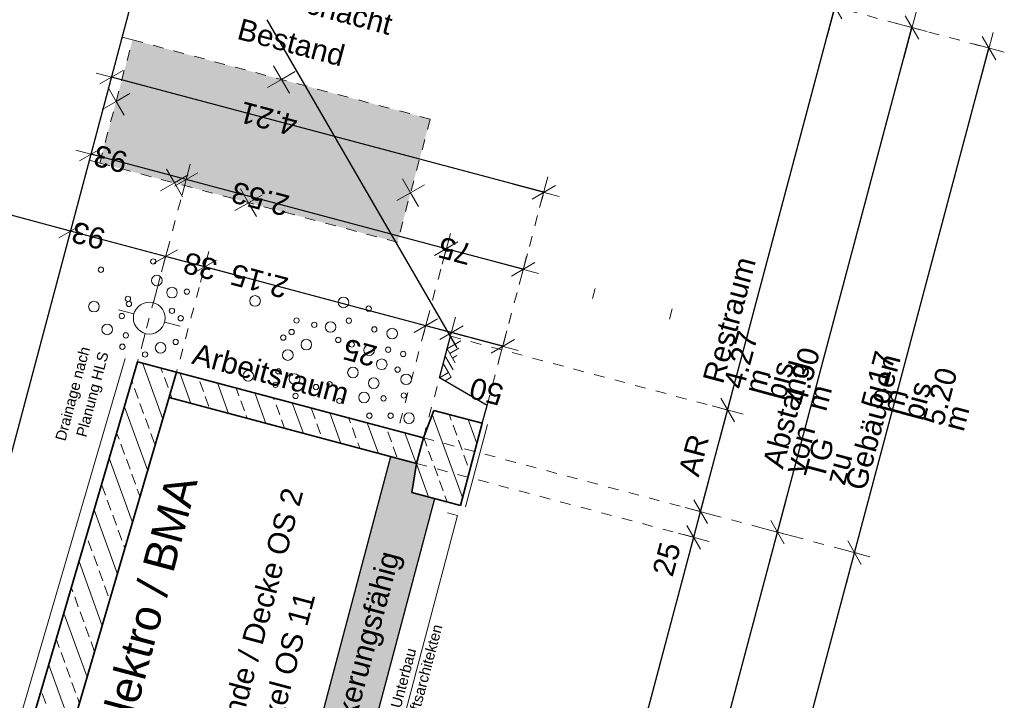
# Model space of a CAD drawing. Header units: metres. Extents: x 4462371 to 4462630, y 5328161 to 5328403.
# Tile 42 of 152: x 4462442.16 to 4462451.43, y 5328214.42 to 5328220.82. Entities that reach past the tile are written whole.
import ezdxf

# ---------------------------------------------------------------- set-up
doc = ezdxf.new("R2010")
doc.units = ezdxf.units.M
doc.header["$PDMODE"] = 65
for name, pattern in [('AUSGEZOGEN', [0]), ('PUNKT2_S9', [0.1, 0, -0.1]), ('VERDECKT2_S2', [0.15, 0.1, -0.05])]:
    doc.linetypes.add(name, pattern=pattern)
for name, color, linetype, lineweight in [('Maßlinie_Allgemein', 7, 'AUSGEZOGEN', 13), ('Schraffur', 7, 'AUSGEZOGEN', 158), ('Standard', 7, 'AUSGEZOGEN', 13)]:
    doc.layers.add(name, color=color, linetype=linetype, lineweight=lineweight)
doc.styles.add('ARIAL', font='ARIAL.TTF')
doc.dimstyles.new('_DIMSTYLE_12', dxfattribs={"dimtxt": 0.2, "dimasz": 0.3, "dimexe": 0, "dimexo": 0, "dimgap": 0.1, "dimtad": 2, "dimrnd": 0.01, "dimzin": 4, "dimdsep": 46, "dimtxsty": 'ARIAL', "dimblk1": 'ALL_ML_STRICH', "dimblk2": 'ALL_ML_STRICH', "dimsah": 1, "dimcen": 0, "dimclrd": 7, "dimclre": 7, "dimclrt": 7, "dimadec": 0, "dimazin": 0, "dimtfac": 1, "dimtdec": 0, "dimtix": 1, "dimtmove": 2, "dimatfit": 3, "dimfxl": 0, "dimtzin": 0, "dimlwd": 0, "dimlwe": 13, "dimarcsym": 0})
doc.dimstyles.new('_DIMSTYLE_14', dxfattribs={"dimtxt": 0.2, "dimasz": 0.3, "dimexe": 0, "dimexo": 0, "dimgap": 0.1, "dimtad": 2, "dimdec": 1, "dimlfac": 100, "dimrnd": 1, "dimzin": 4, "dimdsep": 46, "dimtxsty": 'ARIAL', "dimblk1": 'ALL_ML_STRICH', "dimblk2": 'ALL_ML_STRICH', "dimsah": 1, "dimcen": 0, "dimclrd": 7, "dimclre": 7, "dimclrt": 7, "dimadec": 0, "dimazin": 0, "dimtfac": 1, "dimtdec": 0, "dimtix": 1, "dimtmove": 2, "dimatfit": 3, "dimfxl": 0, "dimtvp": 1.2, "dimtzin": 0, "dimlwd": 0, "dimlwe": 13, "dimarcsym": 0})
doc.dimstyles.new('_DIMSTYLE_20', dxfattribs={"dimtxt": 0.2, "dimasz": 0.3, "dimexe": 0, "dimexo": 0, "dimgap": 0.1, "dimtad": 2, "dimdec": 1, "dimlfac": 100, "dimrnd": 0.5, "dimzin": 4, "dimdsep": 46, "dimtxsty": 'ARIAL', "dimblk1": 'ALL_ML_STRICH', "dimblk2": 'ALL_ML_STRICH', "dimsah": 1, "dimcen": 0, "dimclrd": 7, "dimclre": 7, "dimclrt": 7, "dimadec": 0, "dimazin": 0, "dimtfac": 1, "dimtdec": 0, "dimtix": 1, "dimtmove": 2, "dimatfit": 3, "dimfxl": 0, "dimtvp": 1.2, "dimtzin": 0, "dimlwd": 0, "dimlwe": 13, "dimarcsym": 0})
doc.dimstyles.new('_DIMSTYLE_21', dxfattribs={"dimtxt": 0.2, "dimasz": 0.3, "dimexe": 0, "dimexo": 0, "dimgap": 0.1, "dimtad": 2, "dimdec": 1, "dimlfac": 100, "dimrnd": 0.5, "dimzin": 4, "dimdsep": 46, "dimtxsty": 'ARIAL', "dimblk1": 'ALL_ML_STRICH', "dimblk2": 'ALL_ML_STRICH', "dimsah": 1, "dimcen": 0, "dimclrd": 7, "dimclre": 7, "dimclrt": 7, "dimadec": 0, "dimazin": 0, "dimtfac": 1, "dimtdec": 0, "dimtix": 1, "dimtmove": 2, "dimatfit": 3, "dimfxl": 0, "dimtzin": 0, "dimlwd": 0, "dimlwe": 13, "dimarcsym": 0})
doc.dimstyles.new('_DIMSTYLE_23', dxfattribs={"dimtxt": 0.2, "dimasz": 0.3, "dimexe": 0, "dimexo": 0, "dimgap": 0.1, "dimtad": 2, "dimdec": 1, "dimlfac": 100, "dimrnd": 1, "dimzin": 4, "dimdsep": 46, "dimtxsty": 'ARIAL', "dimblk1": 'ALL_ML_STRICH', "dimblk2": 'ALL_ML_STRICH', "dimsah": 1, "dimcen": 0, "dimclrd": 7, "dimclre": 7, "dimclrt": 7, "dimadec": 0, "dimazin": 0, "dimtfac": 1, "dimtdec": 0, "dimtix": 1, "dimtmove": 2, "dimatfit": 3, "dimfxl": 0, "dimtzin": 0, "dimlwd": 0, "dimlwe": 13, "dimarcsym": 0})
doc.dimstyles.new('_DIMSTYLE_3', dxfattribs={"dimtxt": 0.2, "dimasz": 0.3, "dimexe": 0, "dimexo": 0, "dimgap": 0.1, "dimtad": 2, "dimrnd": 0.005, "dimzin": 4, "dimdsep": 46, "dimtxsty": 'ARIAL', "dimblk1": 'ALL_ML_STRICH', "dimblk2": 'ALL_ML_STRICH', "dimsah": 1, "dimcen": 0, "dimclrd": 7, "dimclre": 7, "dimclrt": 7, "dimadec": 0, "dimazin": 0, "dimtfac": 1, "dimtdec": 0, "dimtix": 1, "dimtmove": 2, "dimatfit": 3, "dimfxl": 0, "dimtzin": 0, "dimlwd": 0, "dimlwe": 13, "dimarcsym": 0})
doc.dimstyles.new('_DIMSTYLE_8', dxfattribs={"dimtxt": 0.2, "dimasz": 0.3, "dimexe": 0, "dimexo": 0, "dimgap": 0.1, "dimtad": 2, "dimdec": 3, "dimrnd": 0.005, "dimzin": 4, "dimdsep": 46, "dimtxsty": 'ARIAL', "dimblk1": 'ALL_ML_STRICH', "dimblk2": 'ALL_ML_STRICH', "dimsah": 1, "dimcen": 0, "dimclrd": 7, "dimclre": 7, "dimclrt": 7, "dimadec": 0, "dimazin": 0, "dimtfac": 1, "dimtdec": 0, "dimtix": 1, "dimtmove": 2, "dimatfit": 3, "dimfxl": 0, "dimtzin": 0, "dimlwd": 0, "dimlwe": 13, "dimarcsym": 0})
pattern_1 = [(110, (0, 0), (-0.281907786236, -0.102606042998), []), (110, (-0.14095, -0.0513), (-0.281907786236, -0.102606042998), [0.1, -0.05])]

# ---------------------------------------------------------------- blocks, each defined once
blk = doc.blocks.new('ALL_ML_STRICH')
at = {"color": 0, "linetype": 'ByBlock', "lineweight": -2}
for p, q in [((0, -0.5), (0, 0.5)), ((-1, 0), (0.5, 0)), ((-0.3, -0.3), (0.3, 0.3))]:
    blk.add_line(p, q, dxfattribs=at)
blk = doc.blocks.new('*D440')
at = {"layer": 'DEFPOINTS', "color": 7, "linetype": 'AUSGEZOGEN', "lineweight": 13}
for p in [(4462445.9641, 5328216.8881), (4462440.2557, 5328209.8708), (4462447.1746, 5328208.0281)]:
    blk.add_point(p, dxfattribs=at)
at = {"layer": 'Maßlinie_Allgemein', "color": 7, "linetype": 'AUSGEZOGEN', "lineweight": -2}
for p, q in [((4462447.1746, 5328208.0281), (4462449.2978, 5328216.0002)), ((4462449.2978, 5328216.0002), (4462449.2978, 5328216.0002)), ((4462447.1746, 5328208.0281), (4462447.1746, 5328208.0281))]:
    blk.add_line(p, q, dxfattribs=at)
at = {"layer": 'Maßlinie_Allgemein', "color": 7, "linetype": 'AUSGEZOGEN', "lineweight": 13, "xscale": 0.3, "yscale": 0.3, "zscale": 0.3}
for p, rotation in [((4462449.2978, 5328216.0002), 75.08618496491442), ((4462447.1746, 5328208.0281), 255.0861849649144)]:
    blk.add_blockref('ALL_ML_STRICH', p, dxfattribs=dict(at, rotation=rotation))
at = {"layer": 'Maßlinie_Allgemein', "color": 7, "linetype": 'AUSGEZOGEN', "lineweight": 13, "insert": (4462448.0432, 5328212.0797), "char_height": 0.2, "width": 0.8, "attachment_point": 5, "rotation": 75.08618, "style": 'ARIAL'}
blk.add_mtext('\\A1;{\\A1;{8.25\\H0.132000;\\S^ ;}}', dxfattribs=at)
blk = doc.blocks.new('*D441')
at = {"layer": 'DEFPOINTS', "color": 7, "linetype": 'AUSGEZOGEN', "lineweight": 13}
for p in [(4462445.1184, 5328222.1997), (4462445.9641, 5328216.8881), (4462449.2978, 5328216.0002)]:
    blk.add_point(p, dxfattribs=at)
at = {"layer": 'Maßlinie_Allgemein', "color": 7, "linetype": 'AUSGEZOGEN', "lineweight": -2}
for p, q in [((4462449.2978, 5328216.0002), (4462450.5628, 5328220.7496)), ((4462450.5628, 5328220.7496), (4462450.5628, 5328220.7496)), ((4462449.2978, 5328216.0002), (4462449.2978, 5328216.0002))]:
    blk.add_line(p, q, dxfattribs=at)
at = {"layer": 'Maßlinie_Allgemein', "color": 7, "linetype": 'AUSGEZOGEN', "lineweight": 13, "xscale": 0.3, "yscale": 0.3, "zscale": 0.3}
for p, rotation in [((4462450.5628, 5328220.7496), 75.08618496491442), ((4462449.2978, 5328216.0002), 255.0861849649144)]:
    blk.add_blockref('ALL_ML_STRICH', p, dxfattribs=dict(at, rotation=rotation))
at = {"layer": 'Maßlinie_Allgemein', "color": 7, "linetype": 'AUSGEZOGEN', "lineweight": 13, "insert": (4462449.1539, 5328216.6387), "char_height": 0.2, "width": 0.01, "attachment_point": 1, "rotation": 75.08618, "line_spacing_factor": 0.60241, "style": 'ARIAL'}
blk.add_mtext('Abstand von TG zu Gebäuden', dxfattribs=at)
blk = doc.blocks.new('*D442')
at = {"layer": 'DEFPOINTS', "color": 7, "linetype": 'AUSGEZOGEN', "lineweight": 13}
for p in [(4462443.6439, 5328222.5924), (4462447.0971, 5328219.1993), (4462446.518, 5328217.0251)]:
    blk.add_point(p, dxfattribs=at)
at = {"layer": 'Maßlinie_Allgemein', "color": 7, "linetype": 'AUSGEZOGEN', "lineweight": -2}
for p, q in [((4462443.0288, 5328220.2829), (4462443.0288, 5328220.2829)), ((4462447.0971, 5328219.1993), (4462443.0288, 5328220.2829)), ((4462447.0971, 5328219.1993), (4462447.0971, 5328219.1993))]:
    blk.add_line(p, q, dxfattribs=at)
at = {"layer": 'Maßlinie_Allgemein', "color": 7, "linetype": 'AUSGEZOGEN', "lineweight": 13, "xscale": 0.3, "yscale": 0.3, "zscale": 0.3}
for p, rotation in [((4462443.0288, 5328220.2829), 165.086184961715), ((4462447.0971, 5328219.1993), 345.086184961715)]:
    blk.add_blockref('ALL_ML_STRICH', p, dxfattribs=dict(at, rotation=rotation))
at = {"layer": 'Maßlinie_Allgemein', "color": 7, "linetype": 'AUSGEZOGEN', "lineweight": 13, "insert": (4462444.5061, 5328219.8894), "char_height": 0.2, "width": 0.8, "attachment_point": 5, "rotation": 165.08618, "style": 'ARIAL'}
blk.add_mtext('\\A1;{\\A1;{4.21\\H0.132000;\\S^ ;}}', dxfattribs=at)
blk = doc.blocks.new('*D443')
at = {"layer": 'DEFPOINTS', "color": 7, "linetype": 'AUSGEZOGEN', "lineweight": 13}
for p in [(4462446.904, 5328218.4746), (4462446.518, 5328217.0251), (4462445.7225, 5328216.9524)]:
    blk.add_point(p, dxfattribs=at)
at = {"layer": 'Maßlinie_Allgemein', "color": 7, "linetype": 'AUSGEZOGEN', "lineweight": -2}
for p, q in [((4462446.1793, 5328218.6676), (4462446.1793, 5328218.6676)), ((4462446.904, 5328218.4746), (4462446.1793, 5328218.6676)), ((4462446.904, 5328218.4746), (4462446.904, 5328218.4746))]:
    blk.add_line(p, q, dxfattribs=at)
at = {"layer": 'Maßlinie_Allgemein', "color": 7, "linetype": 'AUSGEZOGEN', "lineweight": 13, "xscale": 0.3, "yscale": 0.3, "zscale": 0.3}
for p, rotation in [((4462446.1793, 5328218.6676), 165.0861849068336), ((4462446.904, 5328218.4746), 345.0861849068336)]:
    blk.add_blockref('ALL_ML_STRICH', p, dxfattribs=dict(at, rotation=rotation))
at = {"layer": 'Maßlinie_Allgemein', "color": 7, "linetype": 'AUSGEZOGEN', "lineweight": 13, "insert": (4462446.2625, 5328218.649), "char_height": 0.2, "width": 0.8, "attachment_point": 5, "rotation": 165.08618, "style": 'ARIAL'}
blk.add_mtext('\\A1;{\\A1;{75\\H0.132000;\\S^ ;}}', dxfattribs=at)
blk = doc.blocks.new('*D444')
at = {"layer": 'DEFPOINTS', "color": 7, "linetype": 'AUSGEZOGEN', "lineweight": 13}
for p in [(4462446.1793, 5328218.6676), (4462443.274, 5328217.6046), (4462445.7225, 5328216.9524)]:
    blk.add_point(p, dxfattribs=at)
at = {"layer": 'Maßlinie_Allgemein', "color": 7, "linetype": 'AUSGEZOGEN', "lineweight": -2}
for p, q in [((4462443.7308, 5328219.3198), (4462443.7308, 5328219.3198)), ((4462446.1793, 5328218.6676), (4462443.7308, 5328219.3198)), ((4462446.1793, 5328218.6676), (4462446.1793, 5328218.6676))]:
    blk.add_line(p, q, dxfattribs=at)
at = {"layer": 'Maßlinie_Allgemein', "color": 7, "linetype": 'AUSGEZOGEN', "lineweight": 13, "xscale": 0.3, "yscale": 0.3, "zscale": 0.3}
for p, rotation in [((4462443.7308, 5328219.3198), 165.0861849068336), ((4462446.1793, 5328218.6676), 345.0861849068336)]:
    blk.add_blockref('ALL_ML_STRICH', p, dxfattribs=dict(at, rotation=rotation))
at = {"layer": 'Maßlinie_Allgemein', "color": 7, "linetype": 'AUSGEZOGEN', "lineweight": 13, "insert": (4462444.4288, 5328219.1375), "char_height": 0.2, "width": 0.8, "attachment_point": 5, "rotation": 165.08618, "style": 'ARIAL'}
blk.add_mtext('\\A1;{\\A1;{2.53\\H0.132000;\\S^ ;}}', dxfattribs=at)
blk = doc.blocks.new('*D445')
at = {"layer": 'DEFPOINTS', "color": 7, "linetype": 'AUSGEZOGEN', "lineweight": 13}
for p in [(4462442.8293, 5328219.534), (4462443.7308, 5328219.3198), (4462443.274, 5328217.6046)]:
    blk.add_point(p, dxfattribs=at)
at = {"layer": 'Maßlinie_Allgemein', "color": 7, "linetype": 'AUSGEZOGEN', "lineweight": -2}
for p, q in [((4462442.8357, 5328219.5581), (4462442.8357, 5328219.5581)), ((4462443.7308, 5328219.3198), (4462442.8357, 5328219.5581)), ((4462443.7308, 5328219.3198), (4462443.7308, 5328219.3198))]:
    blk.add_line(p, q, dxfattribs=at)
at = {"layer": 'Maßlinie_Allgemein', "color": 7, "linetype": 'AUSGEZOGEN', "lineweight": 13, "xscale": 0.3, "yscale": 0.3, "zscale": 0.3}
for p, rotation in [((4462442.8357, 5328219.5581), 165.0861849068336), ((4462443.7308, 5328219.3198), 345.0861849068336)]:
    blk.add_blockref('ALL_ML_STRICH', p, dxfattribs=dict(at, rotation=rotation))
at = {"layer": 'Maßlinie_Allgemein', "color": 7, "linetype": 'AUSGEZOGEN', "lineweight": 13, "insert": (4462443.0193, 5328219.5128), "char_height": 0.2, "width": 0.8, "attachment_point": 5, "rotation": 165.08618, "style": 'ARIAL'}
blk.add_mtext('\\A1;{\\A1;{93\\H0.132000;\\S^ ;}}', dxfattribs=at)
blk = doc.blocks.new('*D446')
at = {"layer": 'DEFPOINTS', "color": 7, "linetype": 'AUSGEZOGEN', "lineweight": 13}
for p in [(4462446.711, 5328217.7499), (4462446.518, 5328217.0251), (4462445.9641, 5328216.8881)]:
    blk.add_point(p, dxfattribs=at)
at = {"layer": 'Maßlinie_Allgemein', "color": 7, "linetype": 'AUSGEZOGEN', "lineweight": -2}
for p, q in [((4462446.2279, 5328217.8786), (4462446.2279, 5328217.8786)), ((4462446.711, 5328217.7499), (4462446.2279, 5328217.8786)), ((4462446.711, 5328217.7499), (4462446.711, 5328217.7499))]:
    blk.add_line(p, q, dxfattribs=at)
at = {"layer": 'Maßlinie_Allgemein', "color": 7, "linetype": 'AUSGEZOGEN', "lineweight": 13, "xscale": 0.3, "yscale": 0.3, "zscale": 0.3}
for p, rotation in [((4462446.2279, 5328217.8786), 165.0861848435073), ((4462446.711, 5328217.7499), 345.0861848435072)]:
    blk.add_blockref('ALL_ML_STRICH', p, dxfattribs=dict(at, rotation=rotation))
at = {"layer": 'Maßlinie_Allgemein', "color": 7, "linetype": 'AUSGEZOGEN', "lineweight": 13, "insert": (4462446.5574, 5328217.3254), "char_height": 0.2, "width": 0.8, "attachment_point": 5, "rotation": 165.08618, "style": 'ARIAL'}
blk.add_mtext('\\A1;{\\A1;{50\\H0.132000;\\S^ ;}}', dxfattribs=at)
blk = doc.blocks.new('*D447')
at = {"layer": 'DEFPOINTS', "color": 7, "linetype": 'AUSGEZOGEN', "lineweight": 13}
for p in [(4462446.2279, 5328217.8786), (4462445.7225, 5328216.9524), (4462445.9641, 5328216.8881)]:
    blk.add_point(p, dxfattribs=at)
at = {"layer": 'Maßlinie_Allgemein', "color": 7, "linetype": 'AUSGEZOGEN', "lineweight": -2}
for p, q in [((4462445.9863, 5328217.9429), (4462445.9863, 5328217.9429)), ((4462446.2279, 5328217.8786), (4462445.9863, 5328217.9429)), ((4462446.2279, 5328217.8786), (4462446.2279, 5328217.8786))]:
    blk.add_line(p, q, dxfattribs=at)
at = {"layer": 'Maßlinie_Allgemein', "color": 7, "linetype": 'AUSGEZOGEN', "lineweight": 13, "xscale": 0.3, "yscale": 0.3, "zscale": 0.3}
for p, rotation in [((4462445.9863, 5328217.9429), 165.0861848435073), ((4462446.2279, 5328217.8786), 345.0861848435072)]:
    blk.add_blockref('ALL_ML_STRICH', p, dxfattribs=dict(at, rotation=rotation))
at = {"layer": 'Maßlinie_Allgemein', "color": 7, "linetype": 'AUSGEZOGEN', "lineweight": 13, "insert": (4462445.3668, 5328217.6905), "char_height": 0.2, "width": 0.8, "attachment_point": 5, "rotation": 165.08618, "style": 'ARIAL'}
blk.add_mtext('\\A1;{\\A1;{25\\H0.132000;\\S^ ;}}', dxfattribs=at)
blk = doc.blocks.new('*D448')
at = {"layer": 'DEFPOINTS', "color": 7, "linetype": 'AUSGEZOGEN', "lineweight": 13}
for p in [(4462445.9863, 5328217.9429), (4462443.6412, 5328217.5068), (4462445.7225, 5328216.9524)]:
    blk.add_point(p, dxfattribs=at)
at = {"layer": 'Maßlinie_Allgemein', "color": 7, "linetype": 'AUSGEZOGEN', "lineweight": -2}
for p, q in [((4462443.905, 5328218.4972), (4462443.905, 5328218.4972)), ((4462445.9863, 5328217.9429), (4462443.905, 5328218.4972)), ((4462445.9863, 5328217.9429), (4462445.9863, 5328217.9429))]:
    blk.add_line(p, q, dxfattribs=at)
at = {"layer": 'Maßlinie_Allgemein', "color": 7, "linetype": 'AUSGEZOGEN', "lineweight": 13, "xscale": 0.3, "yscale": 0.3, "zscale": 0.3}
for p, rotation in [((4462443.905, 5328218.4972), 165.0861848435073), ((4462445.9863, 5328217.9429), 345.0861848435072)]:
    blk.add_blockref('ALL_ML_STRICH', p, dxfattribs=dict(at, rotation=rotation))
at = {"layer": 'Maßlinie_Allgemein', "color": 7, "linetype": 'AUSGEZOGEN', "lineweight": 13, "insert": (4462444.4186, 5328218.364), "char_height": 0.2, "width": 0.8, "attachment_point": 5, "rotation": 165.08618, "style": 'ARIAL'}
blk.add_mtext('\\A1;{\\A1;{2.15\\H0.132000;\\S^ ;}}', dxfattribs=at)
blk = doc.blocks.new('*D449')
at = {"layer": 'DEFPOINTS', "color": 7, "linetype": 'AUSGEZOGEN', "lineweight": 13}
for p in [(4462443.905, 5328218.4972), (4462443.274, 5328217.6046), (4462443.6412, 5328217.5068)]:
    blk.add_point(p, dxfattribs=at)
at = {"layer": 'Maßlinie_Allgemein', "color": 7, "linetype": 'AUSGEZOGEN', "lineweight": -2}
for p, q in [((4462443.5378, 5328218.595), (4462443.5378, 5328218.595)), ((4462443.905, 5328218.4972), (4462443.5378, 5328218.595)), ((4462443.905, 5328218.4972), (4462443.905, 5328218.4972))]:
    blk.add_line(p, q, dxfattribs=at)
at = {"layer": 'Maßlinie_Allgemein', "color": 7, "linetype": 'AUSGEZOGEN', "lineweight": 13, "xscale": 0.3, "yscale": 0.3, "zscale": 0.3}
for p, rotation in [((4462443.5378, 5328218.595), 165.0861848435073), ((4462443.905, 5328218.4972), 345.0861848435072)]:
    blk.add_blockref('ALL_ML_STRICH', p, dxfattribs=dict(at, rotation=rotation))
at = {"layer": 'Maßlinie_Allgemein', "color": 7, "linetype": 'AUSGEZOGEN', "lineweight": 13, "insert": (4462443.8628, 5328218.5041), "char_height": 0.2, "width": 0.8, "attachment_point": 5, "rotation": 165.08618, "style": 'ARIAL'}
blk.add_mtext('\\A1;{\\A1;{38\\H0.132000;\\S^ ;}}', dxfattribs=at)
blk = doc.blocks.new('*D450')
at = {"layer": 'DEFPOINTS', "color": 7, "linetype": 'AUSGEZOGEN', "lineweight": 13}
for p in [(4462443.5378, 5328218.595), (4462443.274, 5328217.6046), (4462441.1307, 5328213.1563)]:
    blk.add_point(p, dxfattribs=at)
at = {"layer": 'Maßlinie_Allgemein', "color": 7, "linetype": 'AUSGEZOGEN', "lineweight": -2}
for p, q in [((4462442.6427, 5328218.8334), (4462442.6427, 5328218.8334)), ((4462443.5378, 5328218.595), (4462442.6427, 5328218.8334)), ((4462443.5378, 5328218.595), (4462443.5378, 5328218.595))]:
    blk.add_line(p, q, dxfattribs=at)
at = {"layer": 'Maßlinie_Allgemein', "color": 7, "linetype": 'AUSGEZOGEN', "lineweight": 13, "xscale": 0.3, "yscale": 0.3, "zscale": 0.3}
for p, rotation in [((4462442.6427, 5328218.8334), 165.0861848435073), ((4462443.5378, 5328218.595), 345.0861848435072)]:
    blk.add_blockref('ALL_ML_STRICH', p, dxfattribs=dict(at, rotation=rotation))
at = {"layer": 'Maßlinie_Allgemein', "color": 7, "linetype": 'AUSGEZOGEN', "lineweight": 13, "insert": (4462442.8118, 5328218.792), "char_height": 0.2, "width": 0.8, "attachment_point": 5, "rotation": 165.08618, "style": 'ARIAL'}
blk.add_mtext('\\A1;{\\A1;{93\\H0.132000;\\S^ ;}}', dxfattribs=at)
blk = doc.blocks.new('*D451')
at = {"layer": 'DEFPOINTS', "color": 7, "linetype": 'AUSGEZOGEN', "lineweight": 13}
for p in [(4462442.6427, 5328218.8334), (4462441.1307, 5328213.1563), (4462437.0693, 5328210.7195)]:
    blk.add_point(p, dxfattribs=at)
at = {"layer": 'Maßlinie_Allgemein', "color": 7, "linetype": 'AUSGEZOGEN', "lineweight": -2}
for p, q in [((4462439.4563, 5328219.6821), (4462439.4563, 5328219.6821)), ((4462442.6427, 5328218.8334), (4462439.4563, 5328219.6821)), ((4462442.6427, 5328218.8334), (4462442.6427, 5328218.8334))]:
    blk.add_line(p, q, dxfattribs=at)
at = {"layer": 'Maßlinie_Allgemein', "color": 7, "linetype": 'AUSGEZOGEN', "lineweight": 13, "xscale": 0.3, "yscale": 0.3, "zscale": 0.3}
for p, rotation in [((4462439.4563, 5328219.6821), 165.0861848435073), ((4462442.6427, 5328218.8334), 345.0861848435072)]:
    blk.add_blockref('ALL_ML_STRICH', p, dxfattribs=dict(at, rotation=rotation))
at = {"layer": 'Maßlinie_Allgemein', "color": 7, "linetype": 'AUSGEZOGEN', "lineweight": 13, "insert": (4462440.5236, 5328219.4015), "char_height": 0.2, "width": 0.8, "attachment_point": 5, "rotation": 165.08618, "style": 'ARIAL'}
blk.add_mtext('\\A1;{\\A1;{3.30\\H0.132000;\\S^ ;}}', dxfattribs=at)
blk = doc.blocks.new('*D628')
at = {"layer": 'DEFPOINTS', "color": 7, "linetype": 'AUSGEZOGEN', "lineweight": 13}
for p in [(4462445.7225, 5328216.9524), (4462441.4759, 5328201.0082), (4462445.776, 5328199.863)]:
    blk.add_point(p, dxfattribs=at)
at = {"layer": 'Maßlinie_Allgemein', "color": 7, "linetype": 'AUSGEZOGEN', "lineweight": -2}
for p, q in [((4462445.776, 5328199.863), (4462450.0226, 5328215.8071)), ((4462450.0226, 5328215.8071), (4462450.0226, 5328215.8071)), ((4462445.776, 5328199.863), (4462445.776, 5328199.863))]:
    blk.add_line(p, q, dxfattribs=at)
at = {"layer": 'Maßlinie_Allgemein', "color": 7, "linetype": 'AUSGEZOGEN', "lineweight": 13, "xscale": 0.3, "yscale": 0.3, "zscale": 0.3}
for p, rotation in [((4462450.0226, 5328215.8071), 75.08618496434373), ((4462445.776, 5328199.863), 255.0861849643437)]:
    blk.add_blockref('ALL_ML_STRICH', p, dxfattribs=dict(at, rotation=rotation))
at = {"layer": 'Maßlinie_Allgemein', "color": 7, "linetype": 'AUSGEZOGEN', "lineweight": 13, "insert": (4462447.7046, 5328207.8943), "char_height": 0.2, "width": 1, "attachment_point": 5, "rotation": 75.08618, "style": 'ARIAL'}
blk.add_mtext('\\A1;{\\A1;{16.50\\H0.132000;\\S^ ;}}', dxfattribs=at)
blk = doc.blocks.new('*D629')
at = {"layer": 'DEFPOINTS', "color": 7, "linetype": 'AUSGEZOGEN', "lineweight": 13}
for p in [(4462449.1133, 5328221.1357), (4462445.7225, 5328216.9524), (4462450.0226, 5328215.8071)]:
    blk.add_point(p, dxfattribs=at)
at = {"layer": 'Maßlinie_Allgemein', "color": 7, "linetype": 'AUSGEZOGEN', "lineweight": -2}
for p, q in [((4462450.0226, 5328215.8071), (4462451.2875, 5328220.5566)), ((4462451.2875, 5328220.5566), (4462451.2875, 5328220.5566)), ((4462450.0226, 5328215.8071), (4462450.0226, 5328215.8071))]:
    blk.add_line(p, q, dxfattribs=at)
at = {"layer": 'Maßlinie_Allgemein', "color": 7, "linetype": 'AUSGEZOGEN', "lineweight": 13, "xscale": 0.3, "yscale": 0.3, "zscale": 0.3}
for p, rotation in [((4462451.2875, 5328220.5566), 75.08618496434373), ((4462450.0226, 5328215.8071), 255.0861849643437)]:
    blk.add_blockref('ALL_ML_STRICH', p, dxfattribs=dict(at, rotation=rotation))
at = {"layer": 'Maßlinie_Allgemein', "color": 7, "linetype": 'AUSGEZOGEN', "lineweight": 13, "insert": (4462450.0784, 5328217.1957), "char_height": 0.2, "width": 0.01, "attachment_point": 1, "rotation": 75.08618, "line_spacing_factor": 0.60241, "style": 'ARIAL'}
blk.add_mtext('5.17 m bis 5.20 m', dxfattribs=at)
blk = doc.blocks.new('*D647')
at = {"layer": 'DEFPOINTS', "color": 7, "linetype": 'AUSGEZOGEN', "lineweight": 13}
for p in [(4462445.6581, 5328216.7108), (4462444.4356, 5328212.1209), (4462447.2863, 5328211.3616)]:
    blk.add_point(p, dxfattribs=at)
at = {"layer": 'Maßlinie_Allgemein', "color": 7, "linetype": 'AUSGEZOGEN', "lineweight": -2}
for p, q in [((4462447.2863, 5328211.3616), (4462448.5088, 5328215.9516)), ((4462448.5088, 5328215.9516), (4462448.5088, 5328215.9516)), ((4462447.2863, 5328211.3616), (4462447.2863, 5328211.3616))]:
    blk.add_line(p, q, dxfattribs=at)
at = {"layer": 'Maßlinie_Allgemein', "color": 7, "linetype": 'AUSGEZOGEN', "lineweight": 13, "xscale": 0.3, "yscale": 0.3, "zscale": 0.3}
for p, rotation in [((4462448.5088, 5328215.9516), 75.08618496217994), ((4462447.2863, 5328211.3616), 255.0861849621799)]:
    blk.add_blockref('ALL_ML_STRICH', p, dxfattribs=dict(at, rotation=rotation))
at = {"layer": 'Maßlinie_Allgemein', "color": 7, "linetype": 'AUSGEZOGEN', "lineweight": 13, "insert": (4462447.7045, 5328213.7222), "char_height": 0.2, "width": 0.8, "attachment_point": 5, "rotation": 75.08618, "style": 'ARIAL'}
blk.add_mtext('\\A1;{\\A1;{4.75\\H0.132000;\\S^ ;}}', dxfattribs=at)
blk = doc.blocks.new('*D648')
at = {"layer": 'DEFPOINTS', "color": 7, "linetype": 'AUSGEZOGEN', "lineweight": 13}
for p in [(4462445.9641, 5328216.8881), (4462445.6581, 5328216.7108), (4462448.5088, 5328215.9516)]:
    blk.add_point(p, dxfattribs=at)
at = {"layer": 'Maßlinie_Allgemein', "color": 7, "linetype": 'AUSGEZOGEN', "lineweight": -2}
for p, q in [((4462448.5088, 5328215.9516), (4462448.5731, 5328216.1932)), ((4462448.5731, 5328216.1932), (4462448.5731, 5328216.1932)), ((4462448.5088, 5328215.9516), (4462448.5088, 5328215.9516))]:
    blk.add_line(p, q, dxfattribs=at)
at = {"layer": 'Maßlinie_Allgemein', "color": 7, "linetype": 'AUSGEZOGEN', "lineweight": 13, "xscale": 0.3, "yscale": 0.3, "zscale": 0.3}
for p, rotation in [((4462448.5731, 5328216.1932), 75.08618496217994), ((4462448.5088, 5328215.9516), 255.0861849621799)]:
    blk.add_blockref('ALL_ML_STRICH', p, dxfattribs=dict(at, rotation=rotation))
at = {"layer": 'Maßlinie_Allgemein', "color": 7, "linetype": 'AUSGEZOGEN', "lineweight": 13, "insert": (4462448.2537, 5328215.7458), "char_height": 0.2, "width": 0.8, "attachment_point": 5, "rotation": 75.08618, "style": 'ARIAL'}
blk.add_mtext('\\A1;{\\A1;{25\\H0.132000;\\S^ ;}}', dxfattribs=at)
blk = doc.blocks.new('*D649')
at = {"layer": 'DEFPOINTS', "color": 7, "linetype": 'AUSGEZOGEN', "lineweight": 13}
for p in [(4462446.2188, 5328217.8447), (4462445.9641, 5328216.8881), (4462448.5731, 5328216.1932)]:
    blk.add_point(p, dxfattribs=at)
at = {"layer": 'Maßlinie_Allgemein', "color": 7, "linetype": 'AUSGEZOGEN', "lineweight": -2}
for p, q in [((4462448.5731, 5328216.1932), (4462448.8279, 5328217.1498)), ((4462448.8279, 5328217.1498), (4462448.8279, 5328217.1498)), ((4462448.5731, 5328216.1932), (4462448.5731, 5328216.1932))]:
    blk.add_line(p, q, dxfattribs=at)
at = {"layer": 'Maßlinie_Allgemein', "color": 7, "linetype": 'AUSGEZOGEN', "lineweight": 13, "xscale": 0.3, "yscale": 0.3, "zscale": 0.3}
for p, rotation in [((4462448.8279, 5328217.1498), 75.08618496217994), ((4462448.5731, 5328216.1932), 255.0861849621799)]:
    blk.add_blockref('ALL_ML_STRICH', p, dxfattribs=dict(at, rotation=rotation))
at = {"layer": 'Maßlinie_Allgemein', "color": 7, "linetype": 'AUSGEZOGEN', "lineweight": 13, "insert": (4462448.3611, 5328216.5629), "char_height": 0.2, "width": 0.01, "attachment_point": 1, "rotation": 75.08618, "line_spacing_factor": 0.60241, "style": 'ARIAL'}
blk.add_mtext('AR', dxfattribs=at)
blk = doc.blocks.new('*D650')
at = {"layer": 'DEFPOINTS', "color": 7, "linetype": 'AUSGEZOGEN', "lineweight": 13}
for p in [(4462445.1184, 5328222.1997), (4462446.2188, 5328217.8447), (4462448.8279, 5328217.1498)]:
    blk.add_point(p, dxfattribs=at)
at = {"layer": 'Maßlinie_Allgemein', "color": 7, "linetype": 'AUSGEZOGEN', "lineweight": -2}
for p, q in [((4462448.8279, 5328217.1498), (4462449.8381, 5328220.9426)), ((4462449.8381, 5328220.9426), (4462449.8381, 5328220.9426)), ((4462448.8279, 5328217.1498), (4462448.8279, 5328217.1498))]:
    blk.add_line(p, q, dxfattribs=at)
at = {"layer": 'Maßlinie_Allgemein', "color": 7, "linetype": 'AUSGEZOGEN', "lineweight": 13, "xscale": 0.3, "yscale": 0.3, "zscale": 0.3}
for p, rotation in [((4462449.8381, 5328220.9426), 75.08618496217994), ((4462448.8279, 5328217.1498), 255.0861849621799)]:
    blk.add_blockref('ALL_ML_STRICH', p, dxfattribs=dict(at, rotation=rotation))
at = {"layer": 'Maßlinie_Allgemein', "color": 7, "linetype": 'AUSGEZOGEN', "lineweight": 13, "insert": (4462448.5904, 5328217.4374), "char_height": 0.2, "width": 0.01, "attachment_point": 1, "rotation": 75.08618, "line_spacing_factor": 0.60241, "style": 'ARIAL'}
blk.add_mtext('Restraum 4.27 m bis 4.30 m', dxfattribs=at)
blk = doc.blocks.new('COMPLEXOBJECT_100')
at = {"layer": 'Standard', "color": 7, "linetype": 'AUSGEZOGEN', "lineweight": 13}
for q in [(4462444.5517, 5328220.3906), (4462444.7567, 5328220.336), (4462444.4971, 5328220.1856), (4462444.7021, 5328220.131)]:
    blk.add_line((4462444.6269, 5328220.2608), q, dxfattribs=at)
blk = doc.blocks.new('COMPLEXOBJECT_101')
at = {"layer": 'Standard', "color": 7, "linetype": 'AUSGEZOGEN', "lineweight": 13}
for q in [(4462442.9962, 5328220.184), (4462442.9416, 5328219.979), (4462443.2011, 5328220.1294), (4462443.1465, 5328219.9244)]:
    blk.add_line((4462443.0714, 5328220.0542), q, dxfattribs=at)
blk = doc.blocks.new('COMPLEXOBJECT_102')
at = {"layer": 'Standard', "color": 7, "linetype": 'AUSGEZOGEN', "lineweight": 13}
for q in [(4462443.5453, 5328219.4168), (4462443.7502, 5328219.3622), (4462443.4907, 5328219.2119), (4462443.6957, 5328219.1573)]:
    blk.add_line((4462443.6205, 5328219.2871), q, dxfattribs=at)
blk = doc.blocks.new('COMPLEXOBJECT_103')
at = {"layer": 'Standard', "color": 7, "linetype": 'AUSGEZOGEN', "lineweight": 13}
for q in [(4462445.7685, 5328219.3252), (4462445.9735, 5328219.2706), (4462445.7139, 5328219.1202), (4462445.9189, 5328219.0656)]:
    blk.add_line((4462445.8437, 5328219.1954), q, dxfattribs=at)
blk = doc.blocks.new('COMPLEXOBJECT_104')
at = {"layer": 'Standard', "color": 7, "linetype": 'AUSGEZOGEN', "lineweight": 13}
for q in [(4462444.2429, 5328219.231), (4462444.4479, 5328219.1764), (4462444.1883, 5328219.0261), (4462444.3933, 5328218.9715)]:
    blk.add_line((4462444.3181, 5328219.1012), q, dxfattribs=at)

msp = doc.modelspace()

# ---------------------------------------------------------------- hatches: boundary and pattern name
at = {"layer": 'Schraffur', "linetype": 'AUSGEZOGEN', "lineweight": 18}
h = msp.add_hatch(dxfattribs=at)
h.set_pattern_fill('SCHRAFFUR_7', scale=0.1, angle=65, style=0, pattern_type=2)
h.set_pattern_definition(pattern_1)
h.paths.add_polyline_path([(4462440.56067, 5328206.42631), (4462441.3186, 5328209.58774), (4462443.64117, 5328217.50675), (4462443.27397, 5328217.60455), (4462440.9514, 5328209.68554), (4462440.19347, 5328206.52411)], flags=0)
h = msp.add_hatch(dxfattribs=at)
h.set_pattern_fill('SCHRAFFUR_7', scale=0.1, angle=65, style=0, pattern_type=2)
h.set_pattern_definition(pattern_1)
h.paths.add_polyline_path([(4462445.96405, 5328216.88808), (4462445.72247, 5328216.95242), (4462443.64117, 5328217.50675), (4462443.57079, 5328217.26678), (4462445.65813, 5328216.71084), (4462445.89971, 5328216.6465)], flags=0)
h = msp.add_hatch(dxfattribs=at)
h.set_pattern_fill('SCHRAFFUR_7', scale=0.1, angle=65, style=0, pattern_type=2)
h.set_pattern_definition(pattern_1)
h.paths.add_polyline_path([(4462445.96405, 5328216.88808), (4462445.89971, 5328216.6465), (4462445.85551, 5328216.37369), (4462446.21546, 5328216.27782), (4462446.31209, 5328216.25208), (4462446.51798, 5328217.02513), (4462446.42135, 5328217.05087), (4462446.0614, 5328217.14674)], flags=0)
at = {"layer": 'Standard', "linetype": 'AUSGEZOGEN', "lineweight": 13}
msp.add_hatch(color=255, dxfattribs=at).paths.add_polyline_path([(4462444.62693, 5328220.26082), (4462443.22577, 5328220.63401), (4462443.07135, 5328220.05422), (4462442.91693, 5328219.47443), (4462443.62046, 5328219.28705), (4462445.04062, 5328218.90881), (4462445.71925, 5328218.72807), (4462445.84371, 5328219.19537), (4462446.02545, 5328219.87777), (4462446.02238, 5328219.88916)])
at = {"layer": 'Standard', "linetype": 'AUSGEZOGEN', "lineweight": 25}
msp.add_hatch(color=254, dxfattribs=at).paths.add_polyline_path([(4462444.77457, 5328212.31517), (4462444.98958, 5328212.25791), (4462446.07051, 5328216.31642), (4462445.85551, 5328216.37369), (4462445.89971, 5328216.6465), (4462445.65813, 5328216.71084), (4462444.43564, 5328212.12085), (4462444.67722, 5328212.05651)])

# ---------------------------------------------------------------- linework, layer by layer
at = {"layer": 'Standard', "color": 7, "linetype": 'AUSGEZOGEN', "lineweight": 25}
for p, q in [((4462440.25565, 5328209.87085), (4462443.64387, 5328222.59237)), ((4462446.28262, 5328217.73461), (4462444.4931, 5328220.82341)), ((4462446.11412, 5328217.45152), (4462446.21884, 5328217.8447)), ((4462446.56279, 5328217.19338), (4462446.11412, 5328217.45152)), ((4462446.51798, 5328217.02513), (4462446.56279, 5328217.19338)), ((4462444.43564, 5328212.12085), (4462445.65813, 5328216.71084)), ((4462444.98958, 5328212.25791), (4462446.07051, 5328216.31642))]:
    msp.add_line(p, q, dxfattribs=at)
at = {"layer": 'Standard', "color": 7, "linetype": 'VERDECKT2_S2', "lineweight": 18}
for p, q in [((4462445.11836, 5328222.19966), (4462451.28752, 5328220.55658)), ((4462442.91693, 5328219.47443), (4462443.22577, 5328220.63401)), ((4462443.22577, 5328220.63401), (4462446.02808, 5328219.88764)), ((4462446.02808, 5328219.88764), (4462445.71925, 5328218.72807)), ((4462445.71925, 5328218.72807), (4462442.91693, 5328219.47443)), ((4462443.73079, 5328219.31976), (4462443.53777, 5328218.59502)), ((4462447.09016, 5328219.17345), (4462446.89714, 5328218.44871)), ((4462446.1793, 5328218.66763), (4462445.72247, 5328216.95242)), ((4462443.53777, 5328218.59502), (4462443.27397, 5328217.60455)), ((4462443.90497, 5328218.49722), (4462443.64117, 5328217.50675)), ((4462446.89714, 5328218.44871), (4462446.56279, 5328217.19338)), ((4462448.82788, 5328217.14981), (4462446.21884, 5328217.8447)), ((4462445.96405, 5328216.88808), (4462446.11412, 5328217.45152)), ((4462445.96405, 5328216.88808), (4462450.14027, 5328215.7758)), ((4462448.50876, 5328215.95161), (4462445.89971, 5328216.6465))]:
    msp.add_line(p, q, dxfattribs=at)
at = {"layer": 'Standard', "color": 7, "linetype": 'VERDECKT2_S2', "lineweight": 13}
for p, q in [((4462443.22577, 5328220.63401), (4462443.12914, 5328220.65974)), ((4462442.91693, 5328219.47443), (4462442.8203, 5328219.50016)), ((4462447.58045, 5328218.29445), (4462447.55472, 5328218.19782))]:
    msp.add_line(p, q, dxfattribs=at)
at = {"layer": 'Standard', "color": 7, "linetype": 'AUSGEZOGEN', "lineweight": 18}
for p, q in [((4462443.42206, 5328218.16015), (4462443.46067, 5328218.3051)), ((4462443.09356, 5328218.09242), (4462443.23851, 5328218.05381)), ((4462443.5284, 5328217.9766), (4462443.67335, 5328217.938)), ((4462443.34485, 5328217.87026), (4462443.30625, 5328217.72531)), ((4462443.15786, 5328217.63548), (4462440.83529, 5328209.71647))]:
    msp.add_line(p, q, dxfattribs=at)
at = {"layer": 'Standard', "color": 7, "linetype": 'PUNKT2_S9', "lineweight": 13}
for p, q in [((4462448.30519, 5328218.10143), (4462448.27945, 5328218.00479)), ((4462449.02992, 5328217.9084), (4462449.00419, 5328217.81177))]:
    msp.add_line(p, q, dxfattribs=at)
at = {"layer": 'Standard', "color": 7, "linetype": 'AUSGEZOGEN', "lineweight": 13}
for p, q in [((4462446.18691, 5328217.72484), (4462446.3167, 5328217.80003)), ((4462446.16871, 5328217.65651), (4462446.24391, 5328217.52672)), ((4462446.26211, 5328217.59504), (4462446.18691, 5328217.72484)), ((4462446.2985, 5328217.7317), (4462446.21198, 5328217.68157)), ((4462446.28031, 5328217.66337), (4462446.23704, 5328217.63831)), ((4462446.20064, 5328217.50165), (4462446.15051, 5328217.58818)), ((4462446.11412, 5328217.45152), (4462446.20064, 5328217.50165)), ((4462446.22571, 5328217.45839), (4462446.16416, 5328217.42273)), ((4462446.20064, 5328217.50165), (4462446.22571, 5328217.45839)), ((4462446.36041, 5328216.23921), (4462446.5663, 5328217.01227)), ((4462446.28636, 5328216.15545), (4462446.18972, 5328216.18119)), ((4462446.28636, 5328216.15545), (4462445.25689, 5328212.2902))]:
    msp.add_line(p, q, dxfattribs=at)
at = {"layer": 'Standard', "color": 7, "linetype": 'AUSGEZOGEN', "lineweight": 35}
for p, q in [((4462443.27397, 5328217.60455), (4462440.9514, 5328209.68554)), ((4462445.96405, 5328216.88808), (4462443.27397, 5328217.60455)), ((4462443.64117, 5328217.50675), (4462441.3186, 5328209.58774)), ((4462445.89971, 5328216.6465), (4462443.57079, 5328217.26678)), ((4462445.96405, 5328216.88808), (4462446.0614, 5328217.14674)), ((4462446.51798, 5328217.02513), (4462446.0614, 5328217.14674)), ((4462446.14834, 5328217.12358), (4462446.42135, 5328217.05087)), ((4462446.31209, 5328216.25208), (4462446.51798, 5328217.02513)), ((4462445.89971, 5328216.6465), (4462445.96405, 5328216.88808)), ((4462445.89971, 5328216.6465), (4462445.85551, 5328216.37369)), ((4462445.85551, 5328216.37369), (4462446.31209, 5328216.25208))]:
    msp.add_line(p, q, dxfattribs=at)
at = {"layer": 'Standard', "color": 7, "linetype": 'AUSGEZOGEN', "lineweight": 13}
for centre, radius in [((4462443.42092, 5328218.5474), 0.025), ((4462442.92876, 5328218.46992), 0.025), ((4462443.45513, 5328218.36827), 0.05), ((4462443.59765, 5328218.25505), 0.05), ((4462443.18227, 5328218.19611), 0.025), ((4462443.73751, 5328218.26359), 0.025), ((4462444.37905, 5328218.17616), 0.05), ((4462445.21196, 5328218.16251), 0.05), ((4462442.86294, 5328218.12308), 0.05), ((4462443.19216, 5328218.14813), 0.025), ((4462443.5966, 5328218.08349), 0.025), ((4462445.44907, 5328218.10383), 0.025), ((4462443.12559, 5328218.03438), 0.025), ((4462443.68002, 5328218.01367), 0.025), ((4462444.76938, 5328217.99234), 0.025), ((4462445.26227, 5328217.99031), 0.025), ((4462442.9873, 5328217.90843), 0.05), ((4462444.93639, 5328217.95155), 0.025), ((4462445.09015, 5328217.93104), 0.05), ((4462445.50217, 5328217.90853), 0.025), ((4462445.66992, 5328217.86911), 0.05), ((4462443.16319, 5328217.85208), 0.025), ((4462444.64479, 5328217.83086), 0.025), ((4462444.72379, 5328217.8839), 0.025), ((4462445.16251, 5328217.80889), 0.025), ((4462443.1302, 5328217.74525), 0.025), ((4462443.49005, 5328217.73468), 0.05), ((4462443.63197, 5328217.7907), 0.025), ((4462444.8622, 5328217.7651), 0.05), ((4462445.28977, 5328217.76605), 0.025), ((4462445.45364, 5328217.71289), 0.05), ((4462445.63239, 5328217.71729), 0.025), ((4462443.34428, 5328217.67236), 0.025), ((4462444.68756, 5328217.66733), 0.05), ((4462445.77385, 5328217.67738), 0.025), ((4462445.30087, 5328217.5032), 0.05), ((4462445.57182, 5328217.58046), 0.05), ((4462445.72127, 5328217.53035), 0.025), ((4462444.31503, 5328217.47098), 0.05), ((4462444.599, 5328217.51383), 0.025), ((4462444.75078, 5328217.44115), 0.05), ((4462445.80214, 5328217.43847), 0.05), ((4462444.57222, 5328217.38641), 0.025), ((4462444.95285, 5328217.36598), 0.025), ((4462445.08064, 5328217.39233), 0.025), ((4462445.49622, 5328217.40272), 0.05), ((4462444.76052, 5328217.28187), 0.025), ((4462445.40543, 5328217.26736), 0.05), ((4462445.58868, 5328217.25925), 0.025), ((4462445.7794, 5328217.28674), 0.025), ((4462445.17313, 5328217.23574), 0.025), ((4462445.45564, 5328217.09564), 0.025), ((4462445.65486, 5328217.09625), 0.025), ((4462445.82842, 5328217.07362), 0.05)]:
    msp.add_circle(centre, radius, dxfattribs=at)
at = {"layer": 'Standard', "color": 7, "linetype": 'AUSGEZOGEN', "lineweight": 18}
msp.add_circle((4462443.38346, 5328218.01521), 0.15, dxfattribs=at)

# ---------------------------------------------------------------- block references
at = {"layer": 'Standard', "color": 7, "linetype": 'AUSGEZOGEN', "lineweight": 13}
for name in ['COMPLEXOBJECT_100', 'COMPLEXOBJECT_101', 'COMPLEXOBJECT_102', 'COMPLEXOBJECT_103', 'COMPLEXOBJECT_104']:
    msp.add_blockref(name, (0, 0), dxfattribs=at)

# ---------------------------------------------------------------- texts
at = {"layer": 'Standard', "color": 7, "linetype": 'AUSGEZOGEN', "lineweight": 18, "style": 'ARIAL'}
for s, insert, char_height, width, attachment_point, rotation, line_spacing_factor in [('{\\fArial|i0|b0;\\H0.200000;\\W1.000000;\\C7;Sickerschacht}\\P{\\fArial|i0|b0;\\H0.200000;\\W1.000000;\\C7;Bestand}\\P', (4462444.84912, 5328221.09508), 0.2, 1.8470152, 2, 345.086185, 1.204819), ('{\\fArial|i0|b0;\\H0.100000;\\W1.000000;\\C7;Drainage nach}\\P{\\fArial|i0|b0;\\H0.100000;\\W1.000000;\\C7;Planung HLS}\\P', (4462442.73054, 5328217.75519), 0.1, 0.965319, 3, 75.086185, 1.084337), ('{\\fArial|i0|b0;\\H0.100000;\\W1.000000;\\C7;Pflaster und Unterbau}\\P{\\fArial|i0|b0;\\H0.100000;\\W1.000000;\\C7;seitens Landschaftsarchitekten}\\P', (4462445.62668, 5328214.26143), 0.1, 1.97688, 2, 75.086185, 1.084337)]:
    msp.add_mtext(s, dxfattribs=dict(at, insert=insert, char_height=char_height, width=width, attachment_point=attachment_point, rotation=rotation, line_spacing_factor=line_spacing_factor))
for s, insert, char_height, width, attachment_point, rotation in [('\\W1.00;Arbeitsraum', (4462445.2808, 5328217.39431), 0.2, 1.6137003, 3, 345.086185), ('\\W1.00;Elektro\\~/\\~BMA', (4462442.89137, 5328214.08444), 0.3, 2.7150351, 1, 75.086185), ('\\W1.00;Pflaster\\~versickerungsfähig', (4462444.81234, 5328212.56383), 0.2, 3.4704711, 4, 75.086185)]:
    msp.add_mtext(s, dxfattribs=dict(at, insert=insert, char_height=char_height, width=width, attachment_point=attachment_point, rotation=rotation))
at = {"layer": 'Standard', "color": 1, "linetype": 'AUSGEZOGEN', "lineweight": 18, "insert": (4462443.9659, 5328213.89685), "char_height": 0.2, "width": 2.7301828, "attachment_point": 1, "rotation": 75.086185, "line_spacing_factor": 1.084337, "style": 'ARIAL'}
msp.add_mtext('{\\fArial|i0|b0;\\H0.200000;\\W1.000000;\\C1;Wände / Decke OS 2}\\P{\\fArial|i0|b0;\\H0.200000;\\W1.000000;\\C1;Sockel OS 11}\\P', dxfattribs=at)

# ---------------------------------------------------------------- dimensions: what is measured, and where the dimension line sits
at = {"layer": 'Maßlinie_Allgemein', "color": 7, "linetype": 'AUSGEZOGEN', "lineweight": 13}
for base, p1, p2, angle, dimstyle, picture, middle in [((4462443.02877, 5328220.28288), (4462447.09706, 5328219.19934), (4462443.02877, 5328220.28288), 165.086185, '_DIMSTYLE_3', '*D442', (4462444.50608, 5328219.88942)), ((4462439.45635, 5328219.68206), (4462442.64272, 5328218.83341), (4462439.45635, 5328219.68206), 165.086185, '_DIMSTYLE_12', '*D451', (4462440.5236, 5328219.40148)), ((4462442.83575, 5328219.55814), (4462443.73079, 5328219.31976), (4462442.83575, 5328219.55814), 165.086185, '_DIMSTYLE_23', '*D445', (4462443.01928, 5328219.51279)), ((4462443.73079, 5328219.31976), (4462446.1793, 5328218.66763), (4462443.73079, 5328219.31976), 165.086185, '_DIMSTYLE_12', '*D444', (4462444.42878, 5328219.13753)), ((4462442.64272, 5328218.83341), (4462443.53777, 5328218.59502), (4462442.64272, 5328218.83341), 165.086185, '_DIMSTYLE_23', '*D450', (4462442.81185, 5328218.79203)), ((4462446.1793, 5328218.66763), (4462446.90403, 5328218.47461), (4462446.1793, 5328218.66763), 165.086185, '_DIMSTYLE_23', '*D443', (4462446.26251, 5328218.649)), ((4462443.53777, 5328218.59502), (4462443.90497, 5328218.49722), (4462443.53777, 5328218.59502), 165.086185, '_DIMSTYLE_14', '*D449', (4462443.86279, 5328218.5041)), ((4462443.90497, 5328218.49722), (4462445.98627, 5328217.94289), (4462443.90497, 5328218.49722), 165.086185, '_DIMSTYLE_12', '*D448', (4462444.4186, 5328218.36395)), ((4462445.98627, 5328217.94289), (4462446.22785, 5328217.87855), (4462445.98627, 5328217.94289), 165.086185, '_DIMSTYLE_14', '*D447', (4462445.36685, 5328217.69045)), ((4462446.22785, 5328217.87855), (4462446.71101, 5328217.74987), (4462446.22785, 5328217.87855), 165.086185, '_DIMSTYLE_14', '*D446', (4462446.55744, 5328217.32537)), ((4462450.02257, 5328215.80714), (4462445.77604, 5328199.86296), (4462450.02257, 5328215.80714), 75.086185, '_DIMSTYLE_3', '*D628', (4462447.70457, 5328207.89426)), ((4462449.29784, 5328216.00017), (4462447.17457, 5328208.02808), (4462449.29784, 5328216.00017), 75.086185, '_DIMSTYLE_3', '*D440', (4462448.04317, 5328212.07971)), ((4462448.5731, 5328216.19319), (4462448.50876, 5328215.95161), (4462448.5731, 5328216.19319), 75.086185, '_DIMSTYLE_20', '*D648', (4462448.25369, 5328215.74583)), ((4462448.50876, 5328215.95161), (4462447.28627, 5328211.36162), (4462448.50876, 5328215.95161), 75.086185, '_DIMSTYLE_3', '*D647', (4462447.70448, 5328213.72221))]:
    dim = msp.add_linear_dim(base=base, p1=p1, p2=p2, angle=angle, dimstyle=dimstyle, override={"dimpost": '<>', "dimclrd": 7, "dimclre": 7, "dimclrt": 7, "dimlwd": 0, "dimlwe": 13}, dxfattribs=at)
    dim.commit()
    dim.dimension.update_dxf_attribs({"geometry": picture, "text_midpoint": middle, "dimtype": 160})
for base, p1, p2, text, dimstyle, picture, middle in [((4462450.56279, 5328220.7496), (4462449.29784, 5328216.00017), (4462450.56279, 5328220.7496), 'Abstand von TG zu Gebäuden', '_DIMSTYLE_8', '*D441', (4462449.83368, 5328218.40062)), ((4462449.83805, 5328220.94263), (4462448.82788, 5328217.14981), (4462449.83805, 5328220.94263), 'Restraum 4.27 m bis 4.30 m', '_DIMSTYLE_8', '*D650', (4462449.23634, 5328219.07196)), ((4462451.28752, 5328220.55658), (4462450.02257, 5328215.80714), (4462451.28752, 5328220.55658), '5.17 m bis 5.20 m', '_DIMSTYLE_8', '*D629', (4462450.55842, 5328218.2076)), ((4462448.82788, 5328217.14981), (4462448.5731, 5328216.19319), (4462448.82788, 5328217.14981), 'AR', '_DIMSTYLE_21', '*D649', (4462448.60386, 5328216.69724))]:
    dim = msp.add_linear_dim(base=base, p1=p1, p2=p2, angle=75.086185, text=text, dimstyle=dimstyle, override={"dimpost": '<>', "dimclrd": 7, "dimclre": 7, "dimclrt": 7, "dimlwd": 0, "dimlwe": 13}, dxfattribs=at)
    dim.commit()
    dim.dimension.update_dxf_attribs({"geometry": picture, "text_midpoint": middle, "dimtype": 160})

doc.saveas('drawing.dxf')
